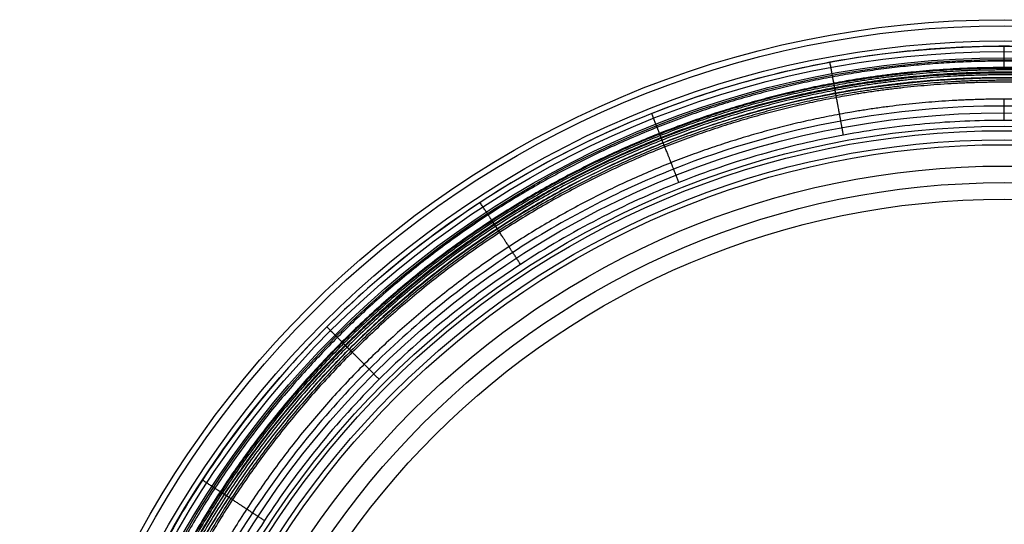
# Model space of a CAD drawing. Header units: millimetres. Extents: x -263 to 107, y -185 to 185.
# Tile 1 of 2: x -263 to -78, y 90 to 185. Entities that reach past the tile are written whole.
import ezdxf

# ---------------------------------------------------------------- set-up
doc = ezdxf.new("R2010")
doc.units = ezdxf.units.MM
doc.layers.add('Default', color=7, linetype='Continuous')

msp = doc.modelspace()

# ---------------------------------------------------------------- linework, layer by layer
at = {"layer": 'Default'}
for centre, radius in [((-78.00000000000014, -4.066095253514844e-15, 32.89608355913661), 184.9865855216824), ((-78.00000000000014, -4.066095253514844e-15, 35.79144534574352), 183.8528671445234), ((-78.00000000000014, -4.066095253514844e-15, 37), 180.9879355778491), ((-78.00000000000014, -5.397141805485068e-15, 13.99333434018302), 179.9990255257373), ((-78.00000000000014, -5.397141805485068e-15, 4.000000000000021), 179), ((-78.00000000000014, -5.397141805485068e-15, 11.34868838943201), 179), ((-78.00000000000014, -4.883421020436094e-15, 1.171572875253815), 177.8284271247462), ((-78.00000000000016, 0, 308.6363697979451), 177.5), ((-78.00000000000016, 0, 307.7727334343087), 177.5), ((-78.00000000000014, -4.883421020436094e-15), 175), ((-78.00000000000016, 0, 304.3181879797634), 174.0454545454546), ((-78.00000000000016, 0, 304.3181879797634), 167.5), ((-78.00000000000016, 0, 156.6590970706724), 164.96388158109), ((-78.00000000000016, 0, 319.0000061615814), 164.1363636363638), ((-78.00000000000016, 0, 9.000006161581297), 162.42776316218), ((-78.00000000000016, 0, 319.0000061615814), 161.4999999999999), ((-78.00000000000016, 0, 315.0000061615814), 157.5), ((-78.00000000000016, 0, 167.8815255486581), 154.3833235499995), ((-78.00000000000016, 0, 20.7630449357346), 151.2666470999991)]:
    msp.add_circle(centre, radius, dxfattribs=at)
for points, weights, degree, knots in [([(101.987519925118, -2.98768929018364e-14, 37), (101.987519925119, 179.9875199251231, 37.00000000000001), (-78.00000000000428, 179.9875199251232, 37.00000000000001), (-257.9875199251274, 179.9875199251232, 37), (-257.9875199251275, 1.008901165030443e-14, 37)], [1, 0.7071067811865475, 1, 0.7071067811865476, 1], 2, [0, 0, 0, 282.7232887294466, 282.7232887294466, 565.4465774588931, 565.4465774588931, 565.4465774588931]), ([(99.19657501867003, -1.19427959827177e-13, 35.86541908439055), (99.19707902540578, 10.80791082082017, 35.86541908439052), (97.15411923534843, 33.07310492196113, 35.86541908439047), (87.65969354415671, 66.09711877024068, 35.86541908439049), (71.20839332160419, 97.85295541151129, 35.86541908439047), (48.18982503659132, 126.1897889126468, 35.86541908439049), (19.85293500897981, 149.2084596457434, 35.86541908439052), (-11.90286841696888, 165.6595685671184, 35.86541908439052), (-44.92690592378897, 175.1543717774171, 35.86541908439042), (-78.00001648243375, 178.1882678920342, 35.86541908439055), (-111.0730493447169, 175.1542487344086, 35.86541908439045), (-144.0972406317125, 165.659732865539, 35.86541908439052), (-175.8528645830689, 149.2083575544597, 35.86541908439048), (-204.1898648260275, 126.1898461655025, 35.86541908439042), (-227.2083710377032, 97.85292340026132, 35.8654190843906), (-243.6597067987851, 66.09713780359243, 35.86541908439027), (-253.1541096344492, 33.07309113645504, 35.86541908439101), (-255.1970837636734, 10.80791762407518, 35.86541908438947), (-255.1965750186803, 5.802820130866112e-14, 35.86541908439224)], [0.8581773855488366, 0.8581773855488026, 0.8581773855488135, 0.8581773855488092, 0.8581773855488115, 0.8581773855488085, 0.8581773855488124, 0.8581773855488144, 0.8581773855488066, 0.8581773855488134, 0.8581773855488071, 0.8581773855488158, 0.8581773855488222, 0.8581773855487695, 0.858177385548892, 0.8581773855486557, 0.8581773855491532, 0.8581773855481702, 0.858177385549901], 3, [7.26186915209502e-14, 7.26186915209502e-14, 7.26186915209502e-14, 7.26186915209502e-14, 32.93451518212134, 67.84782099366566, 104.2174649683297, 141.3616443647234, 178.5058237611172, 214.8754677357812, 249.7887735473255, 282.7232887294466, 315.6578039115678, 350.571109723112, 386.940753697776, 424.08493309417, 461.2291124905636, 497.5987564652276, 532.5120622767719, 565.4465774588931, 565.4465774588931, 565.4465774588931, 565.4465774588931]), ([(97.98890652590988, -1.065077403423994e-14, 33.10531326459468), (97.98890652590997, 10.62969284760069, 33.10531326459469), (96.02378726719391, 32.53520063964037, 33.10531326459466), (86.6231779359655, 65.43136478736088, 33.10531326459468), (70.26636449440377, 97.08628689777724, 33.10531326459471), (47.33576697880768, 125.3357669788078, 33.10531326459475), (19.08628689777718, 148.266364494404, 33.1053132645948), (-12.56863521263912, 164.6231779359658, 33.10531326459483), (-45.4647993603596, 174.0237872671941, 33.1053132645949), (-67.3703071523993, 175.9889065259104, 33.10531326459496), (-78.00000000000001, 175.9889065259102, 33.10531326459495), (-88.62969284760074, 175.9889065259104, 33.10531326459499), (-110.5352006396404, 174.0237872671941, 33.10531326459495), (-143.4313647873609, 164.6231779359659, 33.10531326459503), (-175.0862868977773, 148.2663644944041, 33.10531326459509), (-203.3357669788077, 125.3357669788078, 33.10531326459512), (-226.2663644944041, 97.08628689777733, 33.1053132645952), (-242.623177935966, 65.4313647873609, 33.10531326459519), (-252.0237872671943, 32.53520063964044, 33.10531326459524), (-253.9889065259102, 10.62969284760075, 33.10531326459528), (-253.9889065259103, 5.147035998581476e-14, 33.10531326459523)], [0.9999999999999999, 0.9755922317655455, 0.9328786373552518, 0.8871140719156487, 0.8596553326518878, 0.850502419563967, 0.8596553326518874, 0.8871140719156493, 0.9328786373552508, 0.9755922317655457, 0.9999999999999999, 0.975592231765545, 0.9328786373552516, 0.8871140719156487, 0.8596553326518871, 0.8505024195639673, 0.8596553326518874, 0.8871140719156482, 0.9328786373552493, 0.9755922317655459, 0.9999999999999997], 3, [0, 0, 0, 0, 35.34041109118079, 70.68082218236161, 106.0212332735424, 141.3616443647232, 176.7020554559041, 212.0424665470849, 247.3828776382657, 282.7232887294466, 282.7232887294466, 282.7232887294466, 318.0636998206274, 353.4041109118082, 388.7445220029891, 424.0849330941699, 459.4253441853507, 494.7657552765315, 530.1061663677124, 565.4465774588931, 565.4465774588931, 565.4465774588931, 565.4465774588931]), ([(97.84190351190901, -1.152722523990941e-13, 30.08870462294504), (97.84190351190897, 10.62081389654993, 30.08870462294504), (95.87842571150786, 32.50802408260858, 30.08870462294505), (86.48566868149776, 65.37671016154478, 30.08870462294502), (70.14251803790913, 97.00519100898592, 30.08870462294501), (47.23107438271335, 125.2310743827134, 30.08870462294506), (19.00519100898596, 148.1425180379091, 30.08870462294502), (-12.62328983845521, 164.4856686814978, 30.08870462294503), (-45.49197591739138, 173.8784257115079, 30.08870462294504), (-67.37918610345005, 175.8419035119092, 30.088704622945), (-78.0000000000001, 175.8419035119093, 30.08870462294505), (-88.62081389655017, 175.8419035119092, 30.08870462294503), (-110.5080240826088, 173.8784257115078, 30.088704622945), (-143.3767101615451, 164.4856686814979, 30.08870462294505), (-175.0051910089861, 148.1425180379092, 30.08870462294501), (-203.2310743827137, 125.2310743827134, 30.08870462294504), (-226.1425180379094, 97.00519100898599, 30.08870462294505), (-242.4856686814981, 65.37671016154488, 30.08870462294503), (-251.878425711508, 32.50802408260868, 30.08870462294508), (-253.8419035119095, 10.62081389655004, 30.08870462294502), (-253.8419035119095, 8.233111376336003e-15, 30.08870462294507)], [1, 0.9755922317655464, 0.9328786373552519, 0.8871140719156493, 0.8596553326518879, 0.8505024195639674, 0.8596553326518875, 0.8871140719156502, 0.9328786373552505, 0.9755922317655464, 1, 0.9755922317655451, 0.9328786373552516, 0.8871140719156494, 0.859655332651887, 0.8505024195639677, 0.8596553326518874, 0.8871140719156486, 0.9328786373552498, 0.9755922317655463, 0.9999999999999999], 3, [-1.13686837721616e-13, -1.13686837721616e-13, -1.13686837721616e-13, -1.13686837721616e-13, 46.32477902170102, 92.6495580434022, 138.9743370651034, 185.2991160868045, 231.6238951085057, 277.9486741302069, 324.273453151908, 370.5982321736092, 370.5982321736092, 370.5982321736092, 416.9230111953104, 463.2477902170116, 509.5725692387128, 555.897348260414, 602.2221272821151, 648.5469063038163, 694.8716853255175, 741.1964643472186, 741.1964643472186, 741.1964643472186, 741.1964643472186]), ([(97.54387715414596, -1.140562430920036e-13, 27.19236511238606), (97.5438771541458, 10.60281316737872, 27.19236511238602), (95.58372716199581, 32.45292772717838, 27.19236511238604), (86.20688948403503, 65.2659061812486, 27.19236511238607), (69.89143809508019, 96.840781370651, 27.19236511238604), (47.01882599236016, 125.0188259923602, 27.19236511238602), (18.84078137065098, 147.8914380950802, 27.19236511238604), (-12.73409381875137, 164.2068894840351, 27.19236511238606), (-45.54707227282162, 173.5837271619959, 27.19236511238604), (-67.39718683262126, 175.543877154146, 27.19236511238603), (-78.0000000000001, 175.5438771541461, 27.19236511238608), (-88.60281316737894, 175.5438771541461, 27.19236511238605), (-110.4529277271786, 173.5837271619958, 27.19236511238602), (-143.2659061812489, 164.2068894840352, 27.19236511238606), (-174.8407813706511, 147.8914380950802, 27.19236511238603), (-203.0188259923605, 125.0188259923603, 27.19236511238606), (-225.8914380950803, 96.84078137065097, 27.19236511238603), (-242.2068894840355, 65.26590618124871, 27.19236511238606), (-251.5837271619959, 32.45292772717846, 27.19236511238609), (-253.5438771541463, 10.60281316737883, 27.19236511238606), (-253.5438771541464, 8.457554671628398e-15, 27.19236511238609)], [0.9999999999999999, 0.9755922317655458, 0.9328786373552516, 0.8871140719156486, 0.8596553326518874, 0.850502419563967, 0.8596553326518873, 0.8871140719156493, 0.9328786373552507, 0.9755922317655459, 0.9999999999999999, 0.9755922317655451, 0.9328786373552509, 0.8871140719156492, 0.8596553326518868, 0.8505024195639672, 0.8596553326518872, 0.8871140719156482, 0.9328786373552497, 0.9755922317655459, 0.9999999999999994], 3, [-1.13686837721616e-13, -1.13686837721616e-13, -1.13686837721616e-13, -1.13686837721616e-13, 46.32477902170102, 92.6495580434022, 138.9743370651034, 185.2991160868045, 231.6238951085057, 277.9486741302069, 324.273453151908, 370.5982321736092, 370.5982321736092, 370.5982321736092, 416.9230111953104, 463.2477902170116, 509.5725692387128, 555.897348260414, 602.2221272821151, 648.5469063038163, 694.8716853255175, 741.1964643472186, 741.1964643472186, 741.1964643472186, 741.1964643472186]), ([(97.12542522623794, -1.123033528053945e-13, 24.76004434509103), (97.12542522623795, 10.57753875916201, 24.76004434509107), (95.16994773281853, 32.37556820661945, 24.76004434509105), (85.8154620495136, 65.11032887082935, 24.76004434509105), (69.53890254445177, 96.60993759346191, 24.76004434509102), (46.72081292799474, 124.7208129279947, 24.76004434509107), (18.60993759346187, 147.5389025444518, 24.76004434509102), (-12.88967112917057, 163.8154620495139, 24.76004434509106), (-45.62443179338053, 173.1699477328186, 24.76004434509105), (-67.42246124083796, 175.1254252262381, 24.76004434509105), (-78.0000000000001, 175.1254252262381, 24.76004434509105), (-88.57753875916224, 175.1254252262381, 24.76004434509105), (-110.3755682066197, 173.1699477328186, 24.76004434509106), (-143.1103288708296, 163.8154620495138, 24.76004434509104), (-174.6099375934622, 147.5389025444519, 24.76004434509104), (-202.720812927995, 124.7208129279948, 24.7600443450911), (-225.538902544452, 96.60993759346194, 24.76004434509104), (-241.8154620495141, 65.11032887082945, 24.76004434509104), (-251.1699477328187, 32.3755682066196, 24.76004434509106), (-253.1254252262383, 10.57753875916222, 24.76004434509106), (-253.1254252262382, 1.602836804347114e-13, 24.76004434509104)], [1, 0.9755922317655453, 0.9328786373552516, 0.8871140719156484, 0.859655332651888, 0.8505024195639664, 0.8596553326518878, 0.8871140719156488, 0.9328786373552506, 0.975592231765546, 1, 0.9755922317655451, 0.9328786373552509, 0.8871140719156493, 0.8596553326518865, 0.8505024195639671, 0.8596553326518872, 0.8871140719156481, 0.9328786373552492, 0.975592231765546, 0.9999999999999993], 3, [-1.13686837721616e-13, -1.13686837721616e-13, -1.13686837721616e-13, -1.13686837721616e-13, 46.32477902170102, 92.6495580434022, 138.9743370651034, 185.2991160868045, 231.6238951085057, 277.9486741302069, 324.273453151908, 370.5982321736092, 370.5982321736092, 370.5982321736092, 416.9230111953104, 463.2477902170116, 509.5725692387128, 555.897348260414, 602.2221272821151, 648.5469063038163, 694.8716853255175, 741.1964643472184, 741.1964643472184, 741.1964643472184, 741.1964643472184]), ([(96.62225497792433, -1.136994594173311e-13, 22.81464472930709), (96.62225497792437, 10.54714738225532, 22.81464472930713), (94.67239596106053, 32.28254674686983, 22.81464472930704), (85.34478757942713, 64.92325391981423, 22.81464472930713), (69.11499387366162, 96.33235798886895, 22.81464472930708), (46.36246517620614, 124.3624651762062, 22.8146447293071), (18.33235798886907, 147.1149938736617, 22.8146447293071), (-13.07674608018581, 163.3447875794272, 22.81464472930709), (-45.71745325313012, 172.6723959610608, 22.81464472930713), (-67.45285261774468, 174.6222549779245, 22.81464472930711), (-78.00000000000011, 174.6222549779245, 22.81464472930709), (-88.54714738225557, 174.6222549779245, 22.81464472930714), (-110.2825467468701, 172.6723959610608, 22.8146447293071), (-142.9232539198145, 163.3447875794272, 22.81464472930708), (-174.3323579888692, 147.1149938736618, 22.81464472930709), (-202.3624651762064, 124.3624651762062, 22.8146447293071), (-225.1149938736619, 96.33235798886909, 22.81464472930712), (-241.3447875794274, 64.92325391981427, 22.81464472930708), (-250.6723959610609, 32.28254674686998, 22.81464472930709), (-252.6222549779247, 10.54714738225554, 22.81464472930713), (-252.6222549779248, 1.593397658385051e-13, 22.81464472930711)], [1, 0.9755922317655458, 0.9328786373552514, 0.887114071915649, 0.8596553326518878, 0.8505024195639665, 0.8596553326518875, 0.8871140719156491, 0.9328786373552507, 0.9755922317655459, 1, 0.9755922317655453, 0.9328786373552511, 0.8871140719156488, 0.859655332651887, 0.8505024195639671, 0.8596553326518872, 0.8871140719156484, 0.9328786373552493, 0.9755922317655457, 0.9999999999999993], 3, [-1.13686837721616e-13, -1.13686837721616e-13, -1.13686837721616e-13, -1.13686837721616e-13, 46.32477902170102, 92.6495580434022, 138.9743370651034, 185.2991160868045, 231.6238951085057, 277.9486741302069, 324.273453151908, 370.5982321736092, 370.5982321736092, 370.5982321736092, 416.9230111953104, 463.2477902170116, 509.5725692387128, 555.897348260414, 602.2221272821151, 648.5469063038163, 694.8716853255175, 741.1964643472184, 741.1964643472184, 741.1964643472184, 741.1964643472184]), ([(96.0889914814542, -1.116023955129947e-13, 21.37375880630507), (96.08899148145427, 10.51493837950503, 21.37375880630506), (94.14508696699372, 32.18396192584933, 21.37375880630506), (84.8459633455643, 64.7249905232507, 21.37375880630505), (68.66573237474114, 96.03817710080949, 21.37375880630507), (45.98268561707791, 123.9826856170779, 21.37375880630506), (18.03817710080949, 146.6657323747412, 21.37375880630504), (-13.27500947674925, 162.8459633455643, 21.37375880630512), (-45.81603807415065, 172.1450869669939, 21.37375880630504), (-67.48506162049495, 174.0889914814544, 21.37375880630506), (-78.0000000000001, 174.0889914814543, 21.37375880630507), (-88.51493837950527, 174.0889914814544, 21.37375880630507), (-110.1839619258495, 172.145086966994, 21.37375880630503), (-142.7249905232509, 162.8459633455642, 21.37375880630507), (-174.0381771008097, 146.6657323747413, 21.37375880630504), (-201.9826856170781, 123.9826856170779, 21.37375880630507), (-224.6657323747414, 96.03817710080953, 21.37375880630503), (-240.8459633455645, 64.72499052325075, 21.37375880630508), (-250.1450869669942, 32.18396192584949, 21.37375880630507), (-252.0889914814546, 10.51493837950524, 21.37375880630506), (-252.0889914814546, 1.589367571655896e-13, 21.37375880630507)], [1, 0.975592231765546, 0.9328786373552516, 0.8871140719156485, 0.8596553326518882, 0.8505024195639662, 0.8596553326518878, 0.8871140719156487, 0.9328786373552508, 0.9755922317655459, 1, 0.9755922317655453, 0.9328786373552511, 0.8871140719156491, 0.8596553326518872, 0.8505024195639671, 0.8596553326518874, 0.8871140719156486, 0.9328786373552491, 0.9755922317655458, 0.9999999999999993], 3, [-1.13686837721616e-13, -1.13686837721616e-13, -1.13686837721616e-13, -1.13686837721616e-13, 46.32477902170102, 92.6495580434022, 138.9743370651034, 185.2991160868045, 231.6238951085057, 277.9486741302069, 324.273453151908, 370.5982321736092, 370.5982321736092, 370.5982321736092, 416.9230111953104, 463.2477902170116, 509.5725692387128, 555.897348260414, 602.2221272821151, 648.5469063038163, 694.8716853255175, 741.1964643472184, 741.1964643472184, 741.1964643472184, 741.1964643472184]), ([(95.6017665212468, -1.121098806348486e-13, 20.43393604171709), (95.60176652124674, 10.48551009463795, 20.43393604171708), (93.66330243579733, 32.09388828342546, 20.4339360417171), (84.39020438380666, 64.54384391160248, 20.43393604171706), (68.25525722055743, 95.76939389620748, 20.43393604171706), (45.63569377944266, 123.6356937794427, 20.43393604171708), (17.7693938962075, 146.2552572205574, 20.43393604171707), (-13.45615608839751, 162.3902043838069, 20.43393604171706), (-45.90611171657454, 171.6633024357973, 20.43393604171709), (-67.51448990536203, 173.601766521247, 20.43393604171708), (-78.00000000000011, 173.601766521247, 20.43393604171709), (-88.4855100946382, 173.601766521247, 20.43393604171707), (-110.0938882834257, 171.6633024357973, 20.43393604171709), (-142.5438439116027, 162.3902043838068, 20.43393604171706), (-173.7693938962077, 146.2552572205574, 20.43393604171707), (-201.6356937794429, 123.6356937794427, 20.43393604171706), (-224.2552572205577, 95.76939389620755, 20.43393604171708), (-240.390204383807, 64.5438439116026, 20.43393604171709), (-249.6633024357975, 32.09388828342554, 20.43393604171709), (-251.6017665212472, 10.48551009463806, 20.43393604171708), (-251.6017665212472, 9.71260414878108e-15, 20.4339360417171)], [0.9999999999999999, 0.975592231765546, 0.9328786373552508, 0.8871140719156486, 0.8596553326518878, 0.8505024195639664, 0.8596553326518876, 0.8871140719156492, 0.9328786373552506, 0.9755922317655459, 0.9999999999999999, 0.975592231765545, 0.932878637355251, 0.887114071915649, 0.8596553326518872, 0.8505024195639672, 0.8596553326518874, 0.8871140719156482, 0.9328786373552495, 0.975592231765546, 0.9999999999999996], 3, [-1.13686837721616e-13, -1.13686837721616e-13, -1.13686837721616e-13, -1.13686837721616e-13, 46.32477902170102, 92.6495580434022, 138.9743370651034, 185.2991160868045, 231.6238951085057, 277.9486741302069, 324.273453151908, 370.5982321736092, 370.5982321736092, 370.5982321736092, 416.9230111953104, 463.2477902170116, 509.5725692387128, 555.897348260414, 602.2221272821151, 648.5469063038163, 694.8716853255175, 741.1964643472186, 741.1964643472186, 741.1964643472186, 741.1964643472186]), ([(95.246832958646, -1.112387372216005e-13, 19.94378772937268), (95.24683295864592, 10.4640721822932, 19.94378772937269), (93.31233211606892, 32.02827145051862, 19.94378772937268), (84.058193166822, 64.41188225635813, 19.94378772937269), (67.9562343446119, 95.57359074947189, 19.94378772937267), (45.38291721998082, 123.3829172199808, 19.94378772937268), (17.57359074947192, 145.9562343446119, 19.94378772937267), (-13.58811774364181, 162.0581931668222, 19.94378772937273), (-45.97172854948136, 171.312332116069, 19.94378772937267), (-67.53592781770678, 173.2468329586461, 19.94378772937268), (-78.00000000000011, 173.2468329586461, 19.94378772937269), (-88.46407218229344, 173.2468329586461, 19.94378772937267), (-110.0282714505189, 171.312332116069, 19.94378772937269), (-142.4118822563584, 162.0581931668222, 19.9437877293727), (-173.5735907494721, 145.956234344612, 19.94378772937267), (-201.382917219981, 123.3829172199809, 19.94378772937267), (-223.9562343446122, 95.57359074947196, 19.94378772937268), (-240.0581931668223, 64.41188225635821, 19.9437877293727), (-249.3123321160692, 32.02827145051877, 19.94378772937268), (-251.2468329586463, 10.46407218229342, 19.94378772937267), (-251.2468329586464, 1.599496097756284e-13, 19.9437877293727)], [1, 0.9755922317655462, 0.9328786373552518, 0.8871140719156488, 0.8596553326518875, 0.8505024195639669, 0.8596553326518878, 0.887114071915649, 0.9328786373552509, 0.975592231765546, 1, 0.9755922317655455, 0.9328786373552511, 0.8871140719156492, 0.8596553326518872, 0.8505024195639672, 0.8596553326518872, 0.8871140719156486, 0.9328786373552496, 0.9755922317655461, 0.9999999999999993], 3, [-1.13686837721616e-13, -1.13686837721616e-13, -1.13686837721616e-13, -1.13686837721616e-13, 46.32477902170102, 92.6495580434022, 138.9743370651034, 185.2991160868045, 231.6238951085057, 277.9486741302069, 324.273453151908, 370.5982321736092, 370.5982321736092, 370.5982321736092, 416.9230111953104, 463.2477902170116, 509.5725692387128, 555.897348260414, 602.2221272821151, 648.5469063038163, 694.8716853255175, 741.1964643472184, 741.1964643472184, 741.1964643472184, 741.1964643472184]), ([(-108.9449051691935, 167.2223617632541, 12.61145609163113), (-108.9937059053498, 167.4860747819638, 15.35937839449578), (-109.1941071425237, 168.5690177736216, 17.8832914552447), (-109.5245225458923, 170.3545409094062, 19.94378772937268), (-109.5405144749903, 170.4409592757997, 20.04354838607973), (-109.5849795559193, 170.6812429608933, 20.35697471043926), (-109.6764438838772, 171.1755046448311, 21.28888218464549), (-109.7758305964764, 171.7125778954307, 22.73004938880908), (-109.8690249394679, 172.2161883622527, 24.67878863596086), (-109.9462112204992, 172.63329328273, 27.11506213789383), (-109.9994608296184, 172.9210474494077, 29.92708686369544), (-110.0183752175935, 173.0232584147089, 32.04042725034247), (-110.0234786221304, 173.0508365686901, 33.10531326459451)], [0.9216899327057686, 0.8964224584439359, 0.9011690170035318, 0.9359296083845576, 0.9359296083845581, 0.9359296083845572, 0.9359296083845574, 0.9359296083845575, 0.9359296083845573, 0.9359296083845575, 0.9359296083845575, 0.9359296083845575, 0.9359296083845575], 3, [12.32282520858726, 12.32282520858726, 12.32282520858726, 12.32282520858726, 14.9408670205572, 14.9408670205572, 14.9408670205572, 18.26983073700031, 21.59879445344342, 24.92775816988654, 28.25672188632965, 31.58568560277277, 34.91464931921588, 37.94034266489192, 37.94034266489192, 37.94034266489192, 37.94034266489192]), ([(92.06147544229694, -5.116237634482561e-14, 12.61145609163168), (92.06147544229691, 10.2716772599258, 12.61145609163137), (90.16254279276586, 31.43939202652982, 12.61145609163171), (81.07855264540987, 63.22759005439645, 12.61145609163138), (65.27264827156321, 93.81635195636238, 12.61145609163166), (43.11436952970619, 121.1143695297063, 12.61145609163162), (15.8163519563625, 143.2726482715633, 12.61145609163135), (-14.77240994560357, 159.0785526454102, 12.61145609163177), (-46.56060797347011, 168.1625427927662, 12.61145609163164), (-67.7283227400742, 170.0614754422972, 12.61145609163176), (-78.00000000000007, 170.0614754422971, 12.61145609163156), (-88.27167725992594, 170.0614754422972, 12.61145609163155), (-109.43939202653, 168.162542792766, 12.61145609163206), (-141.2275900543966, 159.0785526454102, 12.6114560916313), (-171.8163519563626, 143.2726482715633, 12.61145609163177), (-199.1143695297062, 121.1143695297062, 12.61145609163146), (-221.2726482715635, 93.81635195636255, 12.61145609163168), (-237.0785526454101, 63.22759005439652, 12.61145609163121), (-246.1625427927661, 31.43939202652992, 12.61145609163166), (-248.0614754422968, 10.27167725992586, 12.61145609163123), (-248.0614754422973, 4.014873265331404e-14, 12.61145609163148)], [0.9847855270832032, 0.9607491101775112, 0.9186853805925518, 0.8736170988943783, 0.8465761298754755, 0.8375624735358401, 0.8465761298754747, 0.873617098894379, 0.9186853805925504, 0.9607491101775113, 0.984785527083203, 0.9607491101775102, 0.9186853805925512, 0.8736170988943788, 0.8465761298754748, 0.837562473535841, 0.8465761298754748, 0.8736170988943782, 0.9186853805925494, 0.9607491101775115, 0.9847855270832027], 3, [0, 0, 0, 0, 32.60979563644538, 65.21959127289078, 97.82938690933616, 130.4391825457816, 163.048978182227, 195.6587738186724, 228.2685694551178, 260.8783650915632, 260.8783650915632, 260.8783650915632, 293.4881607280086, 326.097956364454, 358.7077520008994, 391.3175476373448, 423.9273432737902, 456.5371389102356, 489.1469345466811, 521.7567301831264, 521.7567301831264, 521.7567301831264, 521.7567301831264]), ([(88.08039096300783, 3.57739779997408e-16, 8.99999999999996), (88.08039096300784, 166.0803909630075, 8.99999999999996), (-77.99999999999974, 166.0803909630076, 8.999999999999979), (-244.0803909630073, 166.0803909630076, 9.000000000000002), (-244.0803909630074, 3.577470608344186e-14, 9.000000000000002)], [1, 0.7071067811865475, 1, 0.7071067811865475, 1], 2, [0, 0, 0, 260.8783650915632, 260.8783650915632, 521.7567301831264, 521.7567301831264, 521.7567301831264]), ([(-140.598729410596, 158.1211703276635, 12.61145609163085), (-140.6974488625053, 158.370530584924, 15.35937839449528), (-141.1028423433, 159.3945336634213, 17.88329145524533), (-141.7712426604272, 161.0828784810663, 19.94378772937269), (-141.8035928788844, 161.1645934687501, 20.04354838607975), (-141.8935416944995, 161.3917995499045, 20.35697471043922), (-142.0785657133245, 161.8591607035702, 21.28888218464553), (-142.279615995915, 162.3670033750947, 22.73004938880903), (-142.4681396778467, 162.8432044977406, 24.67878863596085), (-142.624280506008, 163.23760819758, 27.11506213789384), (-142.7319996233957, 163.5097011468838, 29.92708686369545), (-142.7702617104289, 163.6063492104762, 32.04042725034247), (-142.7805854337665, 163.6324264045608, 33.10531326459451)], [0.8766216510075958, 0.8525896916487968, 0.857104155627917, 0.8901650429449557, 0.8901650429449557, 0.8901650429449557, 0.8901650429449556, 0.8901650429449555, 0.8901650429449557, 0.8901650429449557, 0.8901650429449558, 0.8901650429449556, 0.8901650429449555], 3, [12.32282520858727, 12.32282520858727, 12.32282520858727, 12.32282520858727, 14.9408670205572, 14.9408670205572, 14.9408670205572, 18.26983073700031, 21.59879445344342, 24.92775816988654, 28.25672188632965, 31.58568560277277, 34.91464931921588, 37.94034266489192, 37.94034266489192, 37.94034266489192, 37.94034266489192]), ([(-171.059298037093, 142.3406915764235, 12.61145609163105), (-171.2060544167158, 142.5651657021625, 15.35937839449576), (-171.8087125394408, 143.486973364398, 17.88329145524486), (-172.8023567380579, 145.0068215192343, 19.94378772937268), (-172.8504485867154, 145.0803813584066, 20.0435483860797), (-172.9841665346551, 145.2849122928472, 20.35697471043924), (-173.259223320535, 145.7056308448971, 21.2888821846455), (-173.5581047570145, 146.1627908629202, 22.73004938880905), (-173.8383641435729, 146.5914671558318, 24.67878863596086), (-174.0704831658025, 146.9465094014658, 27.11506213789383), (-174.2306184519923, 147.1914474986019, 29.92708686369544), (-174.287498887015, 147.2784500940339, 32.04042725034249), (-174.3028461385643, 147.3019247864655, 33.10531326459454)], [0.8495806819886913, 0.826290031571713, 0.8306652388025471, 0.8627063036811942, 0.8627063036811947, 0.862706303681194, 0.8627063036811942, 0.862706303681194, 0.8627063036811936, 0.8627063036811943, 0.8627063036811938, 0.8627063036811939, 0.862706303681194], 3, [12.3228252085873, 12.3228252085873, 12.3228252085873, 12.3228252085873, 14.9408670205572, 14.9408670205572, 14.9408670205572, 18.26983073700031, 21.59879445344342, 24.92775816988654, 28.25672188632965, 31.58568560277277, 34.91464931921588, 37.94034266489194, 37.94034266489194, 37.94034266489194, 37.94034266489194]), ([(-198.2516225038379, 120.2516225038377, 12.61145609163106), (-198.4412617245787, 120.4412617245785, 15.3593783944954), (-199.2200191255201, 121.22001912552, 17.88329145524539), (-200.5040104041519, 122.5040104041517, 19.94378772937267), (-200.5661548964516, 122.5661548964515, 20.04354838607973), (-200.7389458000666, 122.7389458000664, 20.35697471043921), (-201.0943753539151, 123.0943753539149, 21.28888218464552), (-201.4805912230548, 123.4805912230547, 22.73004938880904), (-201.842743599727, 123.8427435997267, 24.67878863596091), (-202.1426887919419, 124.1426887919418, 27.11506213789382), (-202.3496162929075, 124.3496162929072, 29.92708686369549), (-202.423117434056, 124.4231174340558, 32.04042725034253), (-202.4429492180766, 124.4429492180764, 33.10531326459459)], [0.8405670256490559, 0.8175234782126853, 0.8218522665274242, 0.8535533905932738, 0.8535533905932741, 0.8535533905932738, 0.8535533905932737, 0.8535533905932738, 0.8535533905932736, 0.853553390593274, 0.8535533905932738, 0.8535533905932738, 0.853553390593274], 3, [12.32282520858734, 12.32282520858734, 12.32282520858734, 12.32282520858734, 14.9408670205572, 14.9408670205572, 14.9408670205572, 18.26983073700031, 21.59879445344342, 24.92775816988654, 28.25672188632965, 31.58568560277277, 34.91464931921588, 37.94034266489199, 37.94034266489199, 37.94034266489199, 37.94034266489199]), ([(-220.3406915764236, 93.05929803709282, 12.6114560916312), (-220.5651657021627, 93.2060544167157, 15.35937839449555), (-221.4869733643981, 93.80871253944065, 17.88329145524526), (-223.0068215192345, 94.80235673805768, 19.94378772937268), (-223.080381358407, 94.85044858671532, 20.04354838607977), (-223.2849122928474, 94.98416653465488, 20.35697471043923), (-223.7056308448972, 95.25922332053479, 21.28888218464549), (-224.1627908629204, 95.55810475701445, 22.73004938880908), (-224.5914671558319, 95.83836414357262, 24.67878863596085), (-224.9465094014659, 96.07048316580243, 27.11506213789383), (-225.1914474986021, 96.23061845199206, 29.9270868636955), (-225.278450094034, 96.2874988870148, 32.0404272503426), (-225.3019247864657, 96.30284613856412, 33.10531326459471)], [0.8495806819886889, 0.8262900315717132, 0.8306652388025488, 0.8627063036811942, 0.8627063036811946, 0.862706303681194, 0.8627063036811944, 0.8627063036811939, 0.8627063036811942, 0.8627063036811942, 0.8627063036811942, 0.8627063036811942, 0.8627063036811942], 3, [12.32282520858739, 12.32282520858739, 12.32282520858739, 12.32282520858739, 14.9408670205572, 14.9408670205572, 14.9408670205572, 18.26983073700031, 21.59879445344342, 24.92775816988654, 28.25672188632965, 31.58568560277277, 34.91464931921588, 37.94034266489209, 37.94034266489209, 37.94034266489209, 37.94034266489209])]:
    msp.add_rational_spline(points, weights, degree=degree, knots=knots, dxfattribs=at)
for points, weights in [([(-78.00000376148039, 175.9891351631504, 33.10531326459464), (-78.00000376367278, 176.0917113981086, 37.00000000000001), (-78.00000384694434, 179.9877537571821, 37.00000000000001)], [0.9999999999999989, 0.7163547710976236, 0.9999999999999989]), ([(-110.0235145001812, 173.0511323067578, 33.10531326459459), (-110.0421795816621, 173.1519961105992, 37.00000000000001), (-110.7511152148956, 176.9829970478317, 36.99999999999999)], [0.9999999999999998, 0.7163547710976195, 0.9999999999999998]), ([(-78.00000353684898, 166.0806068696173, 9.000000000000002), (-78.00000361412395, 169.7092269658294, 8.99999999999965), (-78.00000362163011, 170.0616965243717, 12.61145609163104)], [0.999999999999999, 0.7406537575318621, 0.999999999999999]), ([(-142.7807798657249, 163.6328502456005, 33.10531326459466), (-142.8185376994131, 163.7282245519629, 37), (-144.2526527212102, 167.3507238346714, 37)], [0.9999999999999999, 0.7163547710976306, 0.9999999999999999]), ([(-108.220528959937, 163.3080190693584, 8.999999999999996), (-108.8808036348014, 166.8760621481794, 9.000000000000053), (-108.9449400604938, 167.2226474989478, 12.61145609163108)], [1, 0.7406537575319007, 1]), ([(-139.1334960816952, 154.4200044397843, 8.999999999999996), (-140.4691741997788, 157.793857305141, 8.999999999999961), (-140.598916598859, 158.1215797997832, 12.61145609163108)], [0.9999999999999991, 0.7406537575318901, 0.9999999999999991]), ([(-174.3030583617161, 147.3022683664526, 33.10531326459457), (-174.3591891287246, 147.388124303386, 36.99999999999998), (-176.4911434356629, 150.6490976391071, 37.00000000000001)], [0.9999999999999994, 0.7163547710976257, 0.9999999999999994]), ([(-168.8810103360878, 139.0088660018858, 8.999999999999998), (-170.8666284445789, 142.0460078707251, 9.000000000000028), (-171.0595033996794, 142.3410236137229, 12.61145609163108)], [0.9999999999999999, 0.7406537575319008, 0.9999999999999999]), ([(-202.4432918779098, 124.4432871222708, 33.10531326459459), (-202.5158243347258, 124.5158195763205, 36.99999999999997), (-205.2707463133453, 127.2707414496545, 37.00000000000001)], [0.9999999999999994, 0.7163547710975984, 0.9999999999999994]), ([(-195.4368938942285, 117.4368895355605, 8.999999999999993), (-198.0027194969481, 120.0027150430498, 8.999999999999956), (-198.2519534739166, 120.2519490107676, 12.61145609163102)], [1, 0.740653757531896, 1]), ([(-225.3022757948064, 96.30307647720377, 33.10531326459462), (-225.3881317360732, 96.35920725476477, 36.99999999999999), (-228.6491052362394, 98.49116196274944, 36.99999999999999)], [1, 0.7163547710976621, 1]), ([(-217.0088730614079, 90.88102715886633, 8.999999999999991), (-220.0460150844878, 92.86664563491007, 9.000000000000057), (-220.3410308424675, 93.05952062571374, 12.61145609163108)], [1.000000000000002, 0.7406537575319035, 1.000000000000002])]:
    msp.add_rational_spline(points, weights, degree=2, dxfattribs=at)
msp.add_open_spline([(90.767938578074, -1.003986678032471e-13, 10.03738496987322), (90.76841859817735, 10.29381611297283, 10.03738496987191), (88.82263508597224, 31.49993213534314, 10.03738496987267), (79.77982652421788, 62.95310593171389, 10.03738496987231), (64.11105868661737, 93.19842490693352, 10.03738496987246), (42.18740552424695, 120.1873713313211, 10.03738496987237), (15.19840570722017, 142.1111215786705, 10.03738496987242), (-15.04688221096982, 157.7797079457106, 10.03738496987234), (-46.50007757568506, 166.8228747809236, 10.03738496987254), (-78.00001560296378, 169.7124605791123, 10.03738496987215), (-109.4998801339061, 166.8227582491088, 10.03738496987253), (-140.9532204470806, 157.7798638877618, 10.03738496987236), (-171.1983394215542, 142.1110246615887, 10.03738496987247), (-198.1874429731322, 120.1874256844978, 10.03738496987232), (-220.1110377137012, 93.1983945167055, 10.03738496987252), (-235.7798389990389, 62.9531240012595, 10.03738496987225), (-244.8226260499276, 31.49991904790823, 10.0373849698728), (-246.768423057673, 10.29382257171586, 10.03738496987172), (-246.7679385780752, 6.133132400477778e-15, 10.03738496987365)], degree=3, knots=[0, 0, 0, 0, 30.3897889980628, 62.60547897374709, 96.16498477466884, 130.4391825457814, 164.713380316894, 198.2728861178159, 230.4885760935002, 260.878365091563, 291.268154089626, 323.4838440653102, 357.0433498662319, 391.3175476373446, 425.5917454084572, 459.1512512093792, 491.3669411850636, 521.7567301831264, 521.7567301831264, 521.7567301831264, 521.7567301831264], dxfattribs=at)

doc.saveas('drawing.dxf')
